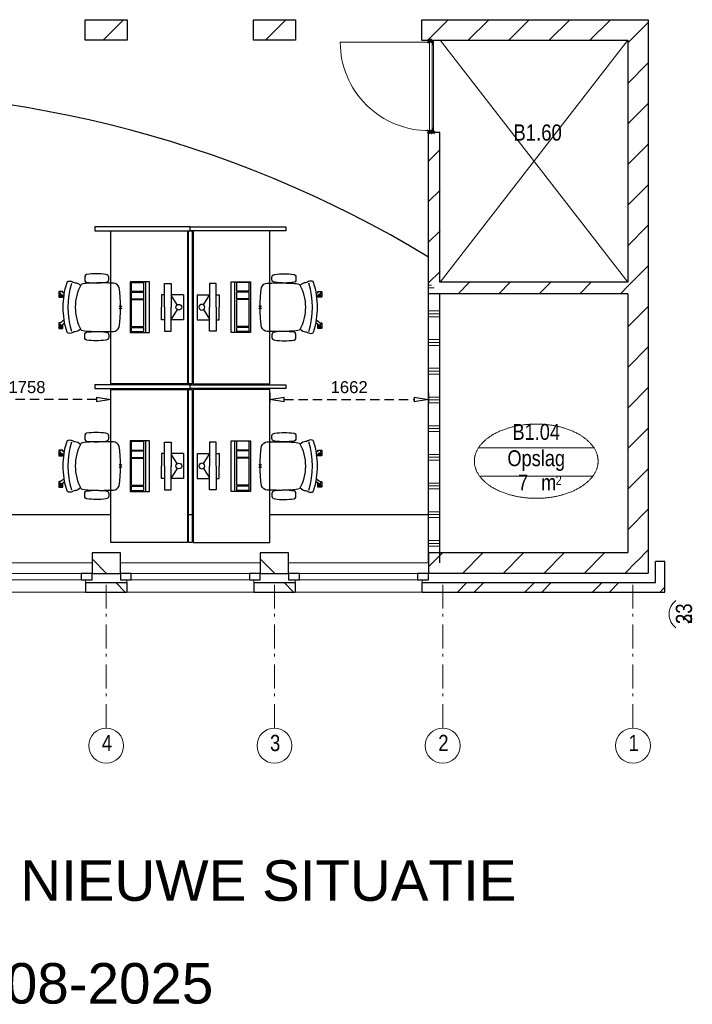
# Model space of a CAD drawing. Header units: millimetres. Extents: x 293454 to 524618, y 211738 to 307297.
# Tile 29 of 152: x 386413 to 393449, y 245454 to 255749. Entities that reach past the tile are written whole.
import ezdxf
from ezdxf.enums import TextEntityAlignment as Align

# ---------------------------------------------------------------- set-up
doc = ezdxf.new("R2010")
doc.units = ezdxf.units.MM
doc.header["$LTSCALE"] = 400
doc.header["$PDMODE"] = 3
doc.header["$PDSIZE"] = 15
for name, pattern in [('HIDDEN', [0.375, 0.25, -0.125]), ('STYLE_02', [0.694427, 0.486069, -0.208359]), ('STYLE_06', [1.041641, 0.625, -0.208282, 0.069427, -0.138931])]:
    doc.linetypes.add(name, pattern=pattern)
for name, color, linetype in [('-gd', 2, 'Continuous'), ('-ve', 2, 'HIDDEN'), ('inlay', 6, 'Continuous'), ('inr', 4, 'Continuous'), ('plat', 5, 'Continuous'), ('sona-s008_ip0', 7, 'Continuous'), ('symbol', 1, 'Continuous')]:
    doc.layers.add(name, color=color, linetype=linetype)
for name, color, linetype, lineweight in [('Buitenkozijnen', 140, 'Continuous', 15), ('mat-afdichting', 9, 'Continuous', 5), ('mat-aluminium', 140, 'Continuous', 15), ('mat-baksteen', 5, 'Continuous', 25), ('mat-kalkzandsteen', 5, 'Continuous', 25), ('mat-multiplex-hor', 140, 'Continuous', 15), ('mat-scheidingswand-vertikaal', 5, 'Continuous', 25), ('mat-spuitwerk_marmo', 43, 'STYLE_02', 20), ('mat-staal', 5, 'Continuous', 25), ('None', 7, 'Continuous', 9), ('Ruimtenummers', 5, 'Continuous', 25)]:
    doc.layers.add(name, color=color, linetype=linetype, lineweight=lineweight)
doc.styles.add('Arial', font='arial.ttf', dxfattribs={"height": 211.666667})
doc.styles.add('Arial Narrow', font='ARIALN.TTF', dxfattribs={"height": 222.25})
doc.styles.get("Standard").update_dxf_attribs({"font": 'arial.ttf'})
doc.dimstyles.new('CAL-N1-050-25', dxfattribs={"dimscale": 50, "dimtxt": 2.5, "dimasz": 3, "dimexe": 1.5, "dimexo": 0, "dimgap": 0.3, "dimtad": 0, "dimdec": 4, "dimrnd": 1, "dimdsep": 46, "dimtxsty": 'Standard', "dimblk": 'CLOSED', "dimcen": 0, "dimdle": 1.25, "dimclrt": 249, "dimadec": 0, "dimazin": 0, "dimtfac": 0.9, "dimtdec": 4, "dimtix": 1, "dimtmove": 0, "dimatfit": 3, "dimldrblk": 'CLOSED', "dimfxl": 1, "dimtvp": 1, "dimtolj": 1, "dimtzin": 0, "dimarcsym": 0})

# ---------------------------------------------------------------- blocks, each defined once
blk = doc.blocks.new('*X20')
at = {"layer": 'None', "lineweight": 9}
for p, q in [((-21137, -2070), (-21107, -2070)), ((-21137, -2100), (-21077, -2100)), ((-21137, -2340), (-21017, -2340)), ((-21137, -2370), (-21017, -2370)), ((-21137, -2400), (-21017, -2400)), ((-21137, -2640), (-21017, -2640)), ((-21137, -2670), (-21017, -2670)), ((-21137, -2700), (-21017, -2700)), ((-21137, -2940), (-21017, -2940)), ((-21137, -2970), (-21017, -2970)), ((-21137, -3000), (-21017, -3000)), ((-21137, -3240), (-21017, -3240)), ((-21137, -3270), (-21017, -3270)), ((-21137, -3300), (-21017, -3300)), ((-21137, -3540), (-21017, -3540)), ((-21137, -3570), (-21017, -3570)), ((-21137, -3600), (-21017, -3600)), ((-21137, -3840), (-21017, -3840)), ((-21137, -3870), (-21017, -3870)), ((-21137, -3900), (-21017, -3900)), ((-21137, -4140), (-21017, -4140)), ((-21137, -4170), (-21017, -4170)), ((-21137, -4200), (-21017, -4200)), ((-21137, -4440), (-21017, -4440)), ((-21137, -4470), (-21017, -4470)), ((-21137, -4500), (-21017, -4500)), ((-21137, -4740), (-21017, -4740)), ((-21137, -4770), (-21017, -4770)), ((-21137, -4800), (-21017, -4800))]:
    blk.add_line(p, q, dxfattribs=at)
blk = doc.blocks.new('*X21')
at = {"layer": 'None', "lineweight": 9}
for p, q in [((-21137, -773), (-21017, -653)), ((-21137, -1197), (-21017, -1077)), ((-21137, -1621), (-21017, -1501)), ((-21137, -2046), (-21017, -1926))]:
    blk.add_line(p, q, dxfattribs=at)
blk = doc.blocks.new('*X46')
at = {"layer": 'None', "lineweight": 9}
blk.add_line((-24540.580054, 491), (-24326.580054, 705), dxfattribs=at)
blk = doc.blocks.new('*X47')
at = {"layer": 'None', "lineweight": 9}
blk.add_line((-22844, 491), (-22630, 705), dxfattribs=at)
blk = doc.blocks.new('*X48')
at = {"layer": 'None', "lineweight": 9}
blk.add_line((-148.5, -148.5), (4, 4), dxfattribs=at)
blk = doc.blocks.new('*X49')
at = {"layer": 'None', "lineweight": 9}
blk.add_line((100, 100), (200, 200), dxfattribs=at)
blk = doc.blocks.new('Penant best-uitbr  (2D)')
at = {"layer": 'mat-baksteen', "lineweight": 25}
for p, q in [((-215, 200), (215, 200)), ((-215, 100), (-215, 200)), ((215, 100), (215, 200)), ((-215, 100), (215, 100))]:
    blk.add_line(p, q, dxfattribs=at)
at = {"layer": 'mat-kalkzandsteen', "lineweight": 25}
blk.add_lwpolyline([(-148.5, 4), (148.5, 4), (148.5, -210), (-148.5, -210)], close=True, dxfattribs=at)
at = {"layer": 'mat-baksteen'}
blk.add_blockref('*X49', (0, 0), dxfattribs=at)
at = {"layer": 'mat-kalkzandsteen'}
blk.add_blockref('*X48', (0, 0), dxfattribs=at)
blk = doc.blocks.new('Gevelpui best-uitbr 1330 (2D)')
at = {"layer": 'Buitenkozijnen', "lineweight": 15}
for p, q in [((-731.5, 71), (731.5, 71)), ((-731.5, 4), (-731.5, 71)), ((-731.5, 4), (731.5, 4)), ((731.5, 4), (731.5, 71))]:
    blk.add_line(p, q, dxfattribs=at)
at = {"layer": 'Buitenkozijnen', "color": 92, "lineweight": 25}
for points in [[(-731.5, 71), (-617.5, 71), (-617.5, 4), (-731.5, 4)], [(617.5, 71), (731.5, 71), (731.5, 4), (617.5, 4)]]:
    blk.add_lwpolyline(points, close=True, dxfattribs=at)
at = {"layer": 'None', "color": 43, "linetype": 'Continuous', "lineweight": 9}
blk.add_line((-731.5, -107), (731.5, -107), dxfattribs=at)
at = {"layer": 'None', "color": 43, "linetype": 'Continuous', "lineweight": 9, "flags": 128}
blk.add_lwpolyline([(-665, 71), (-665, 200), (665, 200), (665, 71)], dxfattribs=at)
blk = doc.blocks.new('*X69')
at = {"layer": 'None', "lineweight": 9}
for p, q in [((-21146, 491), (-20932, 705)), ((-20722, 491), (-20508, 705)), ((-20298, 491), (-20084, 705)), ((-19874, 491), (-19660, 705)), ((-19449, 491), (-19235, 705))]:
    blk.add_line(p, q, dxfattribs=at)
blk = doc.blocks.new('*X70')
at = {"layer": 'None', "lineweight": 9}
for p, q in [((-19053, 463), (-18839, 677)), ((-19053, 39), (-18839, 253)), ((-19053, -385), (-18839, -171)), ((-19053, -810), (-18839, -596)), ((-19053, -1234), (-18839, -1020)), ((-19053, -1658), (-18839, -1444)), ((-19053, -2082), (-18839, -1868)), ((-19053, -2507), (-18839, -2293)), ((-19053, -2931), (-18839, -2717)), ((-19053, -3355), (-18839, -3141)), ((-19053, -3779), (-18839, -3565)), ((-19053, -4204), (-18839, -3990)), ((-19053, -4628), (-18839, -4414)), ((-18960, -4959), (-18839, -4838))]:
    blk.add_line(p, q, dxfattribs=at)
blk = doc.blocks.new('*X71')
at = {"layer": 'None', "lineweight": 9}
for p, q in [((-21137, -5015), (-20992, -4870)), ((-20782, -5084), (-20568, -4870)), ((-20358, -5084), (-20144, -4870)), ((-19933, -5084), (-19719, -4870)), ((-19509, -5084), (-19295, -4870)), ((-19085, -5084), (-18962, -4961))]:
    blk.add_line(p, q, dxfattribs=at)
blk = doc.blocks.new('*X72')
at = {"layer": 'None', "lineweight": 9}
for p, q in [((-20836, -5280), (-20736, -5180)), ((-20660, -5280), (-20560, -5180)), ((-20129, -5280), (-20029, -5180)), ((-19953, -5280), (-19853, -5180)), ((-19422, -5280), (-19322, -5180)), ((-19246, -5280), (-19146, -5180)), ((-18715, -5280), (-18689, -5254))]:
    blk.add_line(p, q, dxfattribs=at)
blk = doc.blocks.new('*X73')
at = {"layer": 'None', "lineweight": 9}
blk.add_line((-18689, -5254), (-18664, -5229), dxfattribs=at)
blk = doc.blocks.new('Ruimtenummer UV 50')
at = {"layer": 'Ruimtenummers', "color": 8, "lineweight": 5}
for p, q in [((602, 157), (-602, 157)), ((595, -137), (-595, -137))]:
    blk.add_line(p, q, dxfattribs=at)
blk.add_open_spline([(-323, 354), (-173, 406), (173, 406), (323, 354), (473, 302), (560, 212), (647, 122), (647, 18), (647, -86), (560, -176), (473, -266), (323, -318), (173, -370), (-173, -370), (-323, -318), (-474, -266), (-560, -176), (-647, -86), (-647, 18), (-647, 122), (-560, 212), (-474, 302), (-323, 354)], degree=2, knots=[0, 0, 0, 0.09962, 0.19924, 0.19924, 0.283607, 0.283607, 0.349619, 0.349619, 0.415638, 0.415638, 0.5, 0.5, 0.59962, 0.69924, 0.69924, 0.783607, 0.783607, 0.849619, 0.849619, 0.915638, 0.915638, 1, 1, 1], dxfattribs=at)
at = {"layer": 'Ruimtenummers', "attachment_point": 2, "style": 'Arial Narrow'}
for s, insert, char_height in [(' m', (104, -122), 165.9), (' 2', (220, -133), 96.8)]:
    blk.add_mtext(s, dxfattribs=dict(at, insert=insert, char_height=char_height))
at = {"layer": 'Ruimtenummers', "style": 'Arial Narrow'}
for tag, p in [('Nummer', (0, 407)), ('Naam', (0, 132)), ('Oppervlak', (-138, -122))]:
    blk.add_attdef(tag, text='', height=166, dxfattribs=at).set_placement(p, align=Align.TOP_CENTER)
blk = doc.blocks.new('*U84')
at = {"layer": 'None', "color": 43, "lineweight": 9}
blk.add_line((-21017, 490), (-19053, -2040), dxfattribs=at)
at = {"layer": 'None', "color": 43, "linetype": 'Continuous', "lineweight": 9}
blk.add_line((-19053, 490), (-21017, -2040), dxfattribs=at)
blk = doc.blocks.new('*X90')
at = {"layer": 'None', "lineweight": 5}
blk.add_line((-21100, -453), (-21100, 470), dxfattribs=at)
blk = doc.blocks.new('*U91')
at = {"layer": 'None', "color": 43, "linetype": 'Continuous', "lineweight": 9}
for p, q in [((-21093, 491), (-21127, 481)), ((-21127, 491), (-21093, 481))]:
    blk.add_line(p, q, dxfattribs=at)
blk.add_lwpolyline([(-21127, 491), (-21093, 491), (-21093, 481), (-21127, 481)], close=True, dxfattribs=at)
blk = doc.blocks.new('*U92')
at = {"layer": 'None', "color": 43, "linetype": 'Continuous', "lineweight": 9}
for p, q in [((-21093, -473), (-21128, -463)), ((-21128, -473), (-21093, -463))]:
    blk.add_line(p, q, dxfattribs=at)
blk.add_lwpolyline([(-21128, -463), (-21093, -463), (-21093, -473), (-21128, -473)], close=True, dxfattribs=at)
blk = doc.blocks.new('*X93')
at = {"layer": 'None', "lineweight": 9}
for p, q in [((-21111, -463), (-21107, -459)), ((-21090, -442), (-21086, -438))]:
    blk.add_line(p, q, dxfattribs=at)
blk = doc.blocks.new('*U94')
at = {"layer": 'mat-afdichting', "lineweight": 5}
for points in [[(-21090, 456), (-21090, 468), (-21092, 468), (-21092, 456)], [(-21090, -438), (-21090, -450), (-21092, -450), (-21092, -438)]]:
    blk.add_lwpolyline(points, close=True, dxfattribs=at)
at = {"layer": 'mat-aluminium', "lineweight": 15}
blk.add_lwpolyline([(-21106, -459), (-21106, -463), (-21121, -463), (-21121, -459)], close=True, dxfattribs=at)
at = {"layer": 'mat-multiplex-hor', "lineweight": 15, "flags": 128}
for points in [[(-21107, -447), (-21107, -453), (-21126, -454), (-21126, 472), (-21107, 471), (-21107, 463)], [(-21104, 463), (-21104, 471), (-21092, 470), (-21092, 442), (-21086, 442), (-21086, -430), (-21092, -430), (-21092, -452), (-21104, -453), (-21104, -447)]]:
    blk.add_lwpolyline(points, dxfattribs=at)
at = {"layer": 'mat-spuitwerk_marmo', "lineweight": 20}
blk.add_circle((-21138, 469), 4, dxfattribs=at)
at = {"layer": 'mat-staal', "lineweight": 5, "flags": 128}
for points in [[(-21086, 476, 0.414214), (-21091, 481), (-21134, 481), (-21136, 481), (-21136, 477), (-21134, 477), (-21091, 477), (-21091, 477, -0.414214), (-21090, 476), (-21090, 451), (-21086, 451)], [(-21086, -458, -0.414214), (-21091, -463), (-21134, -463), (-21136, -463), (-21136, -459), (-21134, -459), (-21091, -459), (-21091, -459, 0.414214), (-21090, -458), (-21090, -433), (-21086, -433)]]:
    blk.add_lwpolyline(points, format="xyb", close=True, dxfattribs=at)
at = {"layer": 'None', "color": 43, "linetype": 'Continuous', "lineweight": 9}
blk.add_line((-21138, 469), (-22061, 469), dxfattribs=at)
for points in [[(-21092, 475), (-21092, 477), (-21139, 477), (-21139, 475)], [(-21136, 464), (-21134, 462), (-21126, 469), (-21093, 468), (-21093, 470), (-21126, 472)]]:
    blk.add_lwpolyline(points, close=True, dxfattribs=at)
at = {"layer": 'None', "color": 92, "linetype": 'Continuous', "lineweight": 25, "flags": 128}
for points in [[(-21107, 466), (-21107, 471), (-21105, 471)], [(-21105, 471), (-21105, 466)], [(-21107, -453), (-21107, -448), (-21105, -448)], [(-21105, -448), (-21105, -453)]]:
    blk.add_lwpolyline(points, dxfattribs=at)
at = {"layer": 'None', "color": 140, "linetype": 'Continuous', "lineweight": 15}
blk.add_circle((-21138, 469), 8, dxfattribs=at)
at = {"layer": 'None', "color": 43, "linetype": 'Continuous', "lineweight": 9}
blk.add_arc((-21138, 469), 923, 180, 270.7097, dxfattribs=at)
at = {"layer": 'None', "color": 8, "linetype": 'Continuous', "lineweight": 5}
for p in [(-21137, 480), (-21120, 491), (-21137, -462), (-21120, -473), (-21090, -473)]:
    blk.add_point(p, dxfattribs=at)
at = {"layer": 'mat-multiplex-hor'}
blk.add_blockref('*X90', (0, 0), dxfattribs=at)
at = {"layer": 'mat-staal'}
blk.add_blockref('*X93', (0, 0), dxfattribs=at)
at = {"layer": 'None', "color": 7}
for name in ['*U91', '*U92']:
    blk.add_blockref(name, (0, 0), dxfattribs=at)
blk = doc.blocks.new('*X107')
at = {"layer": 'None', "lineweight": 9}
for p, q in [((-20828, -2160), (-20708, -2040)), ((-20403, -2160), (-20283, -2040)), ((-19979, -2160), (-19859, -2040)), ((-19555, -2160), (-19435, -2040)), ((-19131, -2160), (-19053, -2082))]:
    blk.add_line(p, q, dxfattribs=at)
blk = doc.blocks.new('SONA-S008_B2')
at = {"layer": '-gd'}
blk.add_open_spline([(-253, -510), (-88, -560), (88, -560), (253, -510)], degree=3, dxfattribs=at)
for points in [[(-207, -16), (-79, 5), (80, 5), (207, -16)], [(-253, -272), (-257, -207), (-252, -139), (-253, -74)], [(-253, -74), (-253, -52), (-233, -20), (-207, -16)], [(207, -16), (233, -20), (253, -52), (253, -74)], [(253, -74), (252, -139), (257, -207), (253, -272)], [(-343, -154), (-353, -221), (-352, -288), (-343, -355)], [(-325, -126), (-337, -132), (-340, -141), (-343, -154)], [(-278, -126), (-288, -121), (-315, -121), (-325, -126)], [(-261, -154), (-263, -141), (-266, -132), (-278, -126)], [(-261, -355), (-252, -288), (-250, -221), (-261, -154)], [(261, -355), (252, -288), (250, -221), (261, -154)], [(261, -154), (263, -141), (266, -132), (278, -126)], [(278, -126), (288, -121), (315, -121), (325, -126)], [(325, -126), (337, -132), (340, -141), (343, -154)], [(343, -154), (353, -221), (352, -288), (343, -355)], [(-255, -304), (-254, -304), (-253, -305), (-252, -305)], [(-239, -412), (-253, -366), (-250, -319), (-253, -272)], [(253, -272), (250, -319), (253, -366), (239, -412)], [(252, -298), (253, -297), (254, -297), (255, -297)], [(-343, -355), (-341, -363), (-334, -370), (-326, -372)], [(-326, -372), (-310, -376), (-293, -376), (-277, -372)], [(-277, -372), (-270, -370), (-262, -363), (-261, -355)], [(-251, -332), (-253, -332), (-255, -331), (-258, -330)], [(239, -412), (95, -494), (-95, -494), (-239, -412)], [(257, -323), (255, -324), (253, -324), (251, -325)], [(277, -372), (270, -370), (262, -363), (261, -355)], [(326, -372), (310, -376), (293, -376), (277, -372)], [(343, -355), (341, -363), (334, -370), (326, -372)], [(-256, -474), (-255, -489), (-270, -500), (-272, -515)], [(-227, -418), (-247, -437), (-256, -455), (-256, -474)], [(256, -474), (256, -455), (247, -437), (227, -418)], [(272, -515), (270, -500), (255, -489), (256, -474)], [(-272, -515), (-274, -534), (-274, -556), (-259, -560)], [(-259, -560), (-77, -614), (79, -614), (259, -560)], [(-222, -607), (-222, -605), (-221, -603), (-219, -603)], [(-222, -615), (-222, -615), (-222, -607), (-222, -607)], [(-219, -615), (-219, -615), (-222, -615), (-222, -615)], [(-219, -603), (-219, -603), (-192, -603), (-177, -603)], [(-199, -615), (-199, -615), (-219, -615), (-219, -615)], [(-199, -618), (-199, -618), (-199, -615), (-199, -615)], [(-199, -615), (-199, -615), (-187, -615), (-187, -615)], [(-183, -633), (-188, -629), (-190, -621), (-186, -615)], [(-185, -615), (-186, -615), (-187, -615), (-187, -615)], [(-187, -615), (-187, -615), (-187, -616), (-187, -617)], [(-186, -615), (-186, -615), (-176, -603), (-163, -584)], [(-135, -589), (-152, -614), (-165, -630), (-165, -630)], [(106, -607), (106, -605), (108, -603), (110, -603)], [(106, -615), (106, -615), (106, -607), (106, -607)], [(110, -615), (110, -615), (106, -615), (106, -615)], [(110, -603), (110, -603), (116, -603), (123, -603)], [(130, -615), (130, -615), (110, -615), (110, -615)], [(143, -630), (143, -630), (132, -615), (115, -592)], [(130, -618), (130, -618), (130, -615), (130, -615)], [(130, -615), (130, -615), (131, -615), (132, -615)], [(144, -587), (156, -604), (164, -615), (164, -615)], [(155, -603), (159, -603), (162, -603), (162, -603)], [(164, -615), (168, -621), (167, -629), (161, -633)], [(162, -603), (164, -603), (166, -605), (166, -607)], [(166, -615), (166, -615), (165, -615), (164, -615)], [(166, -607), (166, -607), (166, -615), (166, -615)], [(259, -560), (274, -556), (274, -534), (272, -515)], [(-222, -630), (-222, -630), (-222, -618), (-222, -618)], [(-222, -618), (-222, -618), (-199, -618), (-199, -618)], [(-199, -630), (-199, -630), (-222, -630), (-222, -630)], [(-222, -641), (-222, -641), (-222, -633), (-222, -633)], [(-222, -633), (-222, -633), (-219, -633), (-219, -633)], [(-219, -645), (-221, -645), (-222, -643), (-222, -641)], [(-219, -633), (-219, -633), (-199, -633), (-199, -633)], [(-167, -645), (-167, -645), (-219, -645), (-219, -645)], [(-199, -618), (-199, -618), (-189, -618), (-187, -618)], [(-199, -633), (-199, -633), (-199, -630), (-199, -630)], [(-199, -630), (-199, -630), (-187, -630), (-187, -630)], [(-199, -633), (-199, -633), (-187, -633), (-187, -633)], [(-186, -630), (-186, -630), (-187, -630), (-187, -630)], [(-187, -630), (-187, -630), (-187, -633), (-187, -633)], [(-187, -633), (-187, -633), (-185, -633), (-183, -633)], [(-165, -630), (-169, -636), (-177, -638), (-183, -633)], [(-183, -633), (-183, -633), (-183, -633), (-183, -633)], [(-167, -633), (-167, -633), (-166, -633), (-166, -633)], [(-163, -641), (-163, -643), (-165, -645), (-167, -645)], [(-166, -633), (-166, -633), (-163, -633), (-163, -633)], [(-163, -630), (-163, -630), (-163, -630), (-164, -630)], [(-163, -628), (-163, -629), (-163, -630), (-163, -630)], [(-163, -633), (-163, -633), (-163, -641), (-163, -641)], [(106, -630), (106, -630), (106, -618), (106, -618)], [(106, -618), (106, -618), (130, -618), (130, -618)], [(130, -630), (130, -630), (106, -630), (106, -630)], [(106, -641), (106, -641), (106, -633), (106, -633)], [(106, -633), (106, -633), (110, -633), (110, -633)], [(110, -645), (108, -645), (106, -643), (106, -641)], [(110, -633), (110, -633), (130, -633), (130, -633)], [(162, -644), (162, -644), (110, -645), (110, -645)], [(130, -618), (130, -618), (132, -618), (134, -618)], [(130, -633), (130, -633), (130, -630), (130, -630)], [(130, -630), (130, -630), (142, -630), (142, -630)], [(130, -633), (130, -633), (142, -633), (142, -633)], [(143, -630), (142, -630), (142, -630), (142, -630)], [(142, -630), (142, -630), (142, -633), (142, -633)], [(142, -633), (142, -633), (143, -633), (145, -633)], [(161, -633), (155, -637), (147, -636), (143, -630)], [(161, -633), (161, -633), (161, -633), (161, -633)], [(162, -633), (162, -633), (162, -633), (162, -633)], [(162, -633), (162, -633), (166, -633), (166, -633)], [(166, -641), (166, -643), (164, -644), (162, -644)], [(166, -630), (166, -630), (165, -630), (164, -630)], [(165, -618), (166, -618), (166, -618), (166, -618)], [(166, -618), (166, -618), (166, -619), (166, -620)], [(166, -626), (166, -628), (166, -630), (166, -630)], [(166, -633), (166, -633), (166, -641), (166, -641)]]:
    blk.add_open_spline(points, degree=3)
at = {"layer": 'sona-s008_ip0'}
blk.add_point((0, 0), dxfattribs=at)
blk = doc.blocks.new('SYMB-CMP4_B2')
for p, q in [((-130, 558), (130, 558)), ((-130, 558), (-130, 428)), ((130, 558), (130, 428)), ((-250, 358), (-250, 428)), ((-250, 428), (0, 428)), ((-25, 492), (-125, 428)), ((250, 428), (0, 428)), ((25, 492), (125, 428)), ((250, 358), (250, 428)), ((0, 358), (-250, 358)), ((-130, 358), (-130, 328)), ((-130, 328), (0, 328)), ((0, 358), (250, 358)), ((130, 328), (0, 328)), ((130, 358), (130, 328)), ((265, 200), (-265, 200)), ((-265, 200), (-265, 0)), ((265, 163), (-265, 163)), ((-167, 142), (-260, 142)), ((-260, 13), (-260, 142)), ((-167, 13), (-167, 142)), ((-88, 142), (-159, 142)), ((-159, 13), (-159, 142)), ((-88, 13), (-88, 142)), ((200, 142), (-82, 142)), ((-82, 13), (-82, 142)), ((200, 13), (200, 142)), ((255, 142), (212, 142)), ((212, 13), (212, 142)), ((255, 13), (255, 142)), ((265, 0), (265, 200)), ((-265, 0), (265, 0)), ((-167, 13), (-260, 13)), ((-88, 13), (-159, 13)), ((200, 13), (-82, 13)), ((255, 13), (212, 13))]:
    blk.add_line(p, q)
blk.add_circle((0, 508), 30)
blk = doc.blocks.new('_CLOSED')
at = {"color": 0, "linetype": 'ByBlock'}
for p, q in [((-1, 0.167), (0, 0)), ((-1, 0.167), (-1, -0.167)), ((0, 0), (-1, -0.167))]:
    blk.add_line(p, q, dxfattribs=at)
blk = doc.blocks.new('*D1676')
at = {"layer": '-ve', "color": 0, "lineweight": -2, "transparency": 16777216}
for p, q in [((389028, 251847), (389028, 251703)), ((390689, 251847), (390689, 251703)), ((389178, 251778), (390539, 251778))]:
    blk.add_line(p, q, dxfattribs=at)
at = {"layer": 'Defpoints', "color": 0, "transparency": 16777216}
for p in [(389028, 251847), (390689, 251847), (390689, 251778)]:
    blk.add_point(p, dxfattribs=at)
at = {"layer": '-ve', "color": 0, "lineweight": -2, "transparency": 16777216, "xscale": 150, "yscale": 150, "zscale": 150, "rotation": 180}
blk.add_blockref('_CLOSED', (389028, 251778), dxfattribs=at)
at = {"layer": '-ve', "color": 0, "lineweight": -2, "transparency": 16777216, "xscale": 150, "yscale": 150, "zscale": 150}
blk.add_blockref('_CLOSED', (390689, 251778), dxfattribs=at)
at = {"layer": '-ve', "color": 249, "transparency": 16777216, "insert": (389859, 251906), "char_height": 125, "attachment_point": 5}
blk.add_mtext('\\A1;1662', dxfattribs=at)
blk = doc.blocks.new('*D1677')
at = {"layer": '-ve', "color": 0, "lineweight": -2, "transparency": 16777216}
for p, q in [((385609, 251778), (385609, 251853)), ((387368, 251778), (387368, 251853)), ((387218, 251778), (385759, 251778))]:
    blk.add_line(p, q, dxfattribs=at)
at = {"layer": 'Defpoints', "color": 0, "transparency": 16777216}
for p in [(385609, 251778), (385609, 251778), (387368, 251778)]:
    blk.add_point(p, dxfattribs=at)
at = {"layer": '-ve', "color": 0, "lineweight": -2, "transparency": 16777216, "xscale": 150, "yscale": 150, "zscale": 150, "rotation": 180}
blk.add_blockref('_CLOSED', (385609, 251778), dxfattribs=at)
at = {"layer": '-ve', "color": 0, "lineweight": -2, "transparency": 16777216, "xscale": 150, "yscale": 150, "zscale": 150}
blk.add_blockref('_CLOSED', (387368, 251778), dxfattribs=at)
at = {"layer": '-ve', "color": 249, "transparency": 16777216, "insert": (386489, 251906), "char_height": 125, "attachment_point": 5}
blk.add_mtext('\\A1;1758', dxfattribs=at)

msp = doc.modelspace()

# ---------------------------------------------------------------- linework, layer by layer
at = {"layer": 'inlay'}
for p, q in [((387363.98042, 250570.5115), (385609.34062, 250570.5115)), ((388227.84062, 250570.5115), (388167.84062, 250570.5115)), ((390689.34062, 250570.5115), (389023.98042, 250570.5115))]:
    msp.add_line(p, q, dxfattribs=at)
msp.add_arc((384495.88134, 243034.54742), 11961.17347, 58.815408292, 127.441293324, dxfattribs=at)
at = {"layer": 'inr'}
for points in [[(387197.84062, 253542.03973), (388197.84062, 253542.03973), (388197.84062, 253582.03973), (387197.84062, 253582.03973)], [(389197.84062, 253542.03973), (388197.84062, 253542.03973), (388197.84062, 253582.03973), (389197.84062, 253582.03973)], [(388167.84062, 253542.03973), (388167.84062, 251942.03973), (387367.84062, 251942.03973), (387367.84062, 253542.03973)], [(388177.84062, 251942.03973), (388177.84062, 253542.03973), (388217.84062, 253542.03973), (388217.84062, 251942.03973)], [(388227.84062, 253542.03973), (388227.84062, 251942.03973), (389027.84062, 251942.03973), (389027.84062, 253542.03973)], [(387197.84062, 251892.03973), (388197.84062, 251892.03973), (388197.84062, 251932.03973), (387197.84062, 251932.03973)], [(389197.84062, 251892.03973), (388197.84062, 251892.03973), (388197.84062, 251932.03973), (389197.84062, 251932.03973)], [(388167.84062, 251882.03973), (388167.84062, 250282.03973), (387367.84062, 250282.03973), (387367.84062, 251882.03973)], [(388177.84062, 250282.03973), (388177.84062, 251882.03973), (388217.84062, 251882.03973), (388217.84062, 250282.03973)], [(388227.84062, 251882.03973), (388227.84062, 250282.03973), (389027.84062, 250282.03973), (389027.84062, 251882.03973)]]:
    msp.add_lwpolyline(points, close=True, dxfattribs=at)
at = {"layer": 'mat-baksteen', "lineweight": 25}
for p, q in [((393162.84062, 250083.5115), (393062.84062, 250083.5115)), ((393062.84062, 249863.5115), (393062.84062, 250083.5115)), ((393162.84062, 249763.5115), (393162.84062, 250083.5115)), ((390622.84062, 249863.5115), (393062.84062, 249863.5115)), ((390622.84062, 249763.5115), (390622.84062, 249863.5115)), ((390622.84062, 249763.5115), (393162.84062, 249763.5115))]:
    msp.add_line(p, q, dxfattribs=at)
at = {"layer": 'mat-kalkzandsteen', "lineweight": 25}
for p, q in [((390619.34062, 255748.5115), (392987.84062, 255748.5115)), ((390619.34062, 255534.5115), (390619.34062, 255748.5115)), ((392987.84062, 255747.5115), (392987.84062, 249963.5115)), ((390619.34062, 255534.5115), (392773.84062, 255534.5115)), ((392773.84062, 255533.5115), (392773.84062, 253003.5115)), ((390809.34062, 254569.5115), (390689.34062, 254569.5115)), ((390689.34062, 252883.5115), (390689.34062, 254569.5115)), ((390809.34062, 253003.5115), (390809.34062, 254569.5115)), ((392773.84062, 253003.5115), (390809.34062, 253003.5115)), ((392773.84062, 252883.5115), (390689.34062, 252883.5115)), ((392773.84062, 252883.5115), (392773.84062, 250177.5115)), ((390689.34062, 250173.5115), (390689.34062, 249959.5115)), ((392773.84062, 250173.5115), (390689.34062, 250173.5115)), ((392987.84062, 249959.5115), (390689.34062, 249959.5115))]:
    msp.add_line(p, q, dxfattribs=at)
for points in [[(387099.34062, 255748.5115), (387536.34062, 255748.5115), (387536.34062, 255534.5115), (387099.34062, 255534.5115)], [(388859.34062, 255748.5115), (389299.34062, 255748.5115), (389299.34062, 255534.5115), (388859.34062, 255534.5115)]]:
    msp.add_lwpolyline(points, close=True, dxfattribs=at)
at = {"layer": 'mat-scheidingswand-vertikaal', "lineweight": 25}
for p, q in [((390689.34062, 250070.5115), (390689.34062, 253003.5115)), ((390809.34062, 250070.5115), (390809.34062, 252883.5115))]:
    msp.add_line(p, q, dxfattribs=at)
at = {"layer": 'None', "color": 7, "linetype": 'STYLE_06', "lineweight": 9}
for p, q in [((387317.84062, 248341.0238), (387317.84062, 249841.0238)), ((389077.84062, 248341.0238), (389077.84062, 249841.0238)), ((390837.84062, 248341.0238), (390837.84062, 249841.0238)), ((392827.84062, 248341.0238), (392827.84062, 249841.0238))]:
    msp.add_line(p, q, dxfattribs=at)
at = {"layer": 'None', "color": 43, "linetype": 'Continuous', "lineweight": 9}
for centre in [(387317.84062, 248158.41738), (389077.84062, 248158.41738), (390837.84062, 248158.41738), (392827.84062, 248158.41738)]:
    msp.add_circle(centre, 182.60642, dxfattribs=at)
msp.add_arc((393389.05747, 249533.5115), 182.60642, 128.178378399, 231.821621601, dxfattribs=at)
msp.add_arc((393389.05747, 249533.5115), 182.60642, 128.178378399, 231.821621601, dxfattribs=at)

# ---------------------------------------------------------------- block references
at = {"layer": 'inr', "xscale": -1, "rotation": 270}
for p in [(387467.84062, 252742.03973), (387467.84062, 251082.03973)]:
    msp.add_blockref('SONA-S008_B2', p, dxfattribs=at)
at = {"layer": 'inr', "rotation": 90}
for p in [(388927.84062, 252742.03973), (388927.84062, 251082.03973)]:
    msp.add_blockref('SONA-S008_B2', p, dxfattribs=at)
at = {"layer": 'mat-baksteen', "color": 7, "xscale": -1, "rotation": 180}
for p in [(387317.84062, 249963.5115), (389077.84062, 249963.5115)]:
    msp.add_blockref('Penant best-uitbr  (2D)', p, dxfattribs=at)
at = {"layer": 'mat-baksteen'}
for name in ['*X72', '*X73']:
    msp.add_blockref(name, (411826.78125, 255043.5115), dxfattribs=at)
at = {"layer": 'mat-kalkzandsteen'}
for name in ['*X46', '*X47', '*X69', '*X70', '*X21', '*X107', '*X71']:
    msp.add_blockref(name, (411826.78125, 255043.5115), dxfattribs=at)
at = {"layer": 'mat-scheidingswand-vertikaal'}
msp.add_blockref('*X20', (411826.78125, 255043.5115), dxfattribs=at)
at = {"layer": 'None', "color": 7}
for name in ['*U94', '*U84']:
    msp.add_blockref(name, (411826.78125, 255043.5115), dxfattribs=at)
at = {"layer": 'None', "color": 7, "xscale": -1, "rotation": 180}
for p in [(386437.84062, 249963.5115), (388197.84062, 249963.5115), (389957.84062, 249963.5115)]:
    msp.add_blockref('Gevelpui best-uitbr 1330 (2D)', p, dxfattribs=at)
at = {"layer": 'Ruimtenummers'}
msp.add_blockref('Ruimtenummer UV 50', (391816.01488, 251114.53722), dxfattribs=at).add_auto_attribs({'Nummer': 'B1.04', 'Naam': 'Opslag', 'Oppervlak': '7'})
at = {"layer": 'symbol', "rotation": 270}
for p in [(387569.32932, 252742.03973), (387569.32932, 251082.03973)]:
    msp.add_blockref('SYMB-CMP4_B2', p, dxfattribs=at)
at = {"layer": 'symbol', "xscale": -1, "rotation": 90}
for p in [(388826.35192, 252742.03973), (388826.35192, 251082.03973)]:
    msp.add_blockref('SYMB-CMP4_B2', p, dxfattribs=at)

# ---------------------------------------------------------------- texts
at = {"layer": 'None', "color": 8, "insert": (393276.29988, 249429.50919), "char_height": 169.333333, "attachment_point": 1, "rotation": 90, "style": 'Arial Narrow'}
for s in ['33', '23']:
    msp.add_mtext(s, dxfattribs=at)
at = {"layer": 'None', "color": 8, "char_height": 169.33333, "attachment_point": 1, "style": 'Arial Narrow'}
for s, insert in [('4', (387271.26438, 248271.17496)), ('3', (389031.26438, 248271.17496)), ('2', (390791.26438, 248271.17496)), ('1', (392781.26438, 248271.17496))]:
    msp.add_mtext(s, dxfattribs=dict(at, insert=insert))
at = {"layer": 'plat', "char_height": 423.3333333, "attachment_point": 1, "style": 'Arial'}
for s, insert in [('1E VERDIEPING  NIEUWE SITUATIE ', (381555.15811, 246959.41036)), ('AANGEPAST 20-08-2025 ', (381634.89564, 245884.92975))]:
    msp.add_mtext(s, dxfattribs=dict(at, insert=insert))
at = {"layer": 'Ruimtenummers', "insert": (391576.96499, 254653.52317), "char_height": 169.333333, "attachment_point": 1, "style": 'Arial Narrow'}
msp.add_mtext('B1.60', dxfattribs=at)

# ---------------------------------------------------------------- dimensions: what is measured, and where the dimension line sits
at = {"layer": '-ve'}
for p1, p2, distance, picture, middle in [((387367.84062, 251777.99873), (385609.34062, 251777.99873), 0, '*D1677', (386488.59062, 251905.64198)), ((389027.84062, 251847.23562), (390689.34062, 251847.23562), -69.23688, '*D1676', (389858.59062, 251905.64198))]:
    dim = msp.add_aligned_dim(p1=p1, p2=p2, distance=distance, dimstyle='CAL-N1-050-25', dxfattribs=at)
    dim.commit()
    dim.dimension.update_dxf_attribs({"geometry": picture, "text_midpoint": middle})

doc.saveas('drawing.dxf')
